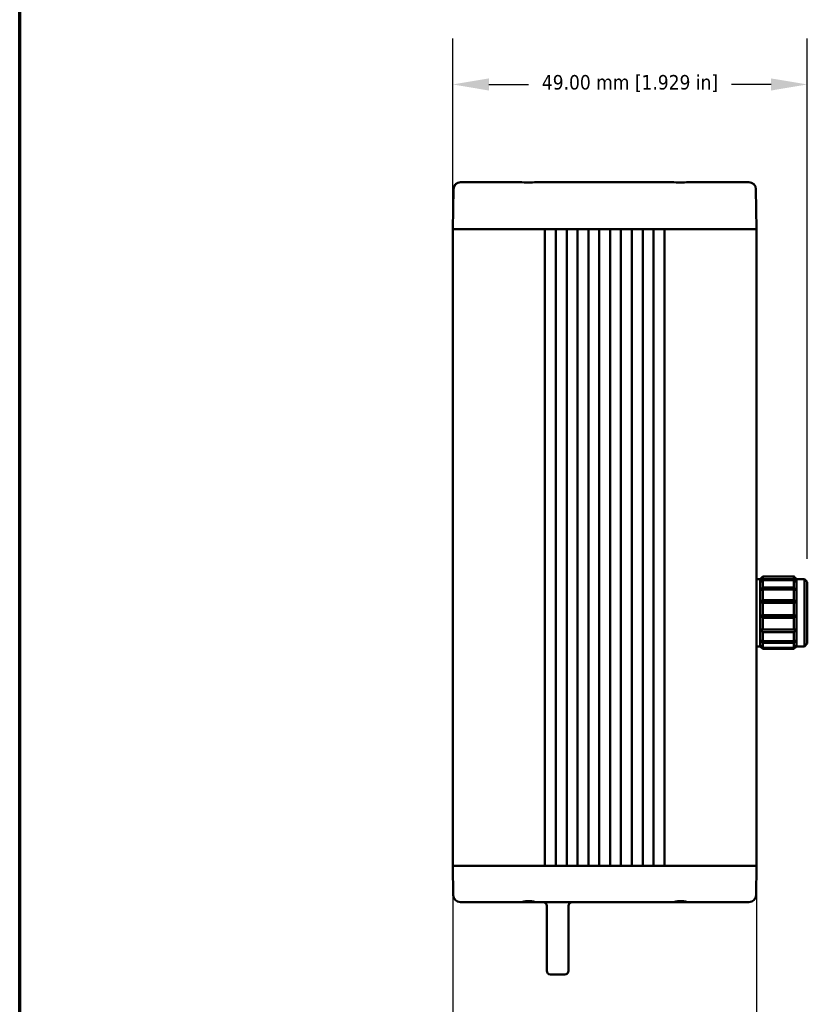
# Model space of a CAD drawing. Header units: millimetres. Extents: x 10 to 634, y 10 to 422.
# Tile 9 of 97: x 10 to 119, y 162 to 298. Entities that reach past the tile are written whole.
import ezdxf

# ---------------------------------------------------------------- set-up
doc = ezdxf.new("R2010")
doc.units = ezdxf.units.MM
doc.header["$LTSCALE"] = 2
for name, color, linetype, lineweight in [('Border (ANSI)', 7, 'Continuous', 70), ('Dimension (ANSI)', 7, 'Continuous', 25), ('Visible (ANSI)', 7, 'Continuous', 50)]:
    doc.layers.add(name, color=color, linetype=linetype, lineweight=lineweight)
doc.styles.add('My Text', font='tahoma.ttf')
doc.dimstyles.new('My Dimension - mm [in] (ANSI)', dxfattribs={"dimscale": 2, "dimtxt": 1, "dimasz": 2.5, "dimexe": 3.175, "dimexo": 1.6002, "dimgap": 0.8, "dimtad": 0, "dimtoh": 1, "dimrnd": 1e-08, "dimzin": 4, "dimdsep": 46, "dimtxsty": 'My Text', "dimcen": 0.09, "dimdle": 10, "dimclrd": 1, "dimclre": 1, "dimclrt": 1, "dimadec": 1, "dimazin": 1, "dimtfac": 3.048, "dimtofl": 0, "dimtmove": 0, "dimatfit": 3, "dimfxl": 1, "dimtolj": 1, "dimtzin": 4, "dimlwd": -1, "dimlwe": -1, "dimarcsym": 0})

# ---------------------------------------------------------------- blocks, each defined once
blk = doc.blocks.new('Borders Chauvet_A')
at = {"layer": 'Border (ANSI)'}
blk.add_line((5, 5), (5, 210.9), dxfattribs=at)
blk = doc.blocks.new('*D8')
at = {"layer": 'Defpoints', "color": 0, "transparency": 16777216}
for p in [(69.83, 180.65), (111.83, 180.65), (111.83, 155.34)]:
    blk.add_point(p, dxfattribs=at)
at = {"layer": 'Dimension (ANSI)', "color": 1, "transparency": 16777216}
for p, q in [((69.83, 177.44), (69.83, 148.99)), ((111.83, 177.44), (111.83, 148.99)), ((74.83, 155.34), (76.8, 155.34)), ((106.83, 155.34), (104.87, 155.34))]:
    blk.add_line(p, q, dxfattribs=at)
for points in [[(74.83, 156.17), (74.83, 154.5), (69.83, 155.34)], [(106.83, 156.17), (106.83, 154.5), (111.83, 155.34)]]:
    blk.add_solid(points, dxfattribs=at)
at = {"layer": 'Dimension (ANSI)', "color": 1, "transparency": 16777216, "insert": (90.83, 156.64), "char_height": 2, "attachment_point": 2, "style": 'My Text'}
blk.add_mtext('\\A1;42.00 mm [1.654 in]', dxfattribs=at)
blk = doc.blocks.new('*D9')
at = {"layer": 'Defpoints', "color": 0, "transparency": 16777216}
for p in [(69.83, 288.65), (69.83, 268.65), (118.83, 219.89)]:
    blk.add_point(p, dxfattribs=at)
at = {"layer": 'Dimension (ANSI)', "color": 1, "transparency": 16777216}
for p, q in [((69.83, 271.85), (69.83, 295)), ((118.83, 223.09), (118.83, 295)), ((74.83, 288.65), (80.3, 288.65)), ((113.83, 288.65), (108.37, 288.65))]:
    blk.add_line(p, q, dxfattribs=at)
for points in [[(74.83, 289.48), (74.83, 287.81), (69.83, 288.65)], [(113.83, 289.48), (113.83, 287.81), (118.83, 288.65)]]:
    blk.add_solid(points, dxfattribs=at)
at = {"layer": 'Dimension (ANSI)', "color": 1, "transparency": 16777216, "insert": (94.33, 289.95), "char_height": 2, "attachment_point": 2, "style": 'My Text'}
blk.add_mtext('\\A1;49.00 mm [1.929 in]', dxfattribs=at)

msp = doc.modelspace()

# ---------------------------------------------------------------- linework, layer by layer
at = {"layer": 'Visible (ANSI)'}
for p, q in [((71.083, 275.145), (70.931, 275.145)), ((71.083, 275.145), (74.698, 275.145)), ((75.887, 275.145), (74.698, 275.145)), ((75.887, 275.145), (79.069, 275.145)), ((81.601, 275.145), (100.069, 275.145)), ((102.601, 275.145), (105.783, 275.145)), ((106.972, 275.145), (105.783, 275.145)), ((106.972, 275.145), (110.587, 275.145)), ((110.739, 275.145), (110.587, 275.145)), ((69.931, 274.163), (69.835, 268.645)), ((111.602, 274.649), (111.604, 274.646)), ((111.835, 268.645), (111.739, 274.163)), ((70.398, 268.645), (69.835, 268.645)), ((69.835, 268.645), (69.835, 180.645)), ((70.398, 268.645), (69.835, 268.645)), ((70.398, 268.645), (74.013, 268.645)), ((74.013, 268.645), (70.398, 268.645)), ((75.887, 268.645), (74.013, 268.645)), ((75.887, 268.645), (74.013, 268.645)), ((75.887, 268.645), (82.085, 268.645)), ((105.783, 268.645), (75.887, 268.645)), ((82.585, 180.645), (82.585, 268.645)), ((84.085, 180.645), (84.085, 268.645)), ((85.085, 268.645), (84.585, 268.645)), ((85.585, 180.645), (85.585, 268.645)), ((87.085, 180.645), (87.085, 268.645)), ((88.085, 268.645), (87.585, 268.645)), ((88.585, 180.645), (88.585, 268.645)), ((90.085, 268.645), (90.085, 180.645)), ((90.585, 268.645), (91.085, 268.645)), ((91.585, 268.645), (91.585, 180.645)), ((93.085, 268.645), (93.085, 180.645)), ((93.585, 268.645), (94.085, 268.645)), ((94.585, 268.645), (94.585, 180.645)), ((96.085, 268.645), (96.085, 180.645)), ((96.585, 268.645), (97.085, 268.645)), ((97.585, 268.645), (97.585, 180.645)), ((99.085, 268.645), (99.085, 180.645)), ((99.585, 268.645), (105.783, 268.645)), ((107.657, 268.645), (105.783, 268.645)), ((107.657, 268.645), (105.783, 268.645)), ((107.657, 268.645), (111.272, 268.645)), ((111.272, 268.645), (107.657, 268.645)), ((111.835, 268.645), (111.272, 268.645)), ((111.272, 268.645), (111.835, 268.645)), ((111.835, 268.645), (111.835, 180.645)), ((112.685, 220.29), (112.685, 220.641)), ((116.985, 220.641), (112.685, 220.641)), ((116.985, 220.641), (116.985, 220.29)), ((112.335, 220.295), (111.835, 220.295)), ((112.335, 219.893), (112.335, 220.295)), ((112.335, 218.757), (112.335, 219.893)), ((116.985, 220.29), (112.685, 220.29)), ((112.685, 219.137), (112.685, 220.128)), ((116.985, 220.128), (112.685, 220.128)), ((116.985, 219.137), (112.685, 219.137)), ((116.985, 220.128), (116.985, 219.137)), ((117.335, 219.893), (117.335, 220.295)), ((118.435, 220.295), (117.335, 220.295)), ((117.335, 218.757), (117.335, 219.893)), ((118.435, 210.995), (118.435, 220.295)), ((118.728, 220.002), (118.435, 220.295)), ((118.728, 220.002), (118.729, 219.994)), ((118.835, 219.888), (118.729, 219.994)), ((118.835, 211.395), (118.835, 219.888)), ((112.335, 217.082), (112.335, 218.757)), ((112.685, 217.379), (112.685, 218.84)), ((116.985, 218.84), (112.685, 218.84)), ((116.985, 218.84), (116.985, 217.379)), ((117.335, 217.082), (117.335, 218.757)), ((112.335, 215.159), (112.335, 217.082)), ((117.335, 217.082), (112.335, 217.082)), ((116.985, 217.379), (112.685, 217.379)), ((112.685, 215.322), (112.685, 216.999)), ((116.985, 216.999), (112.685, 216.999)), ((116.985, 216.999), (116.985, 215.322)), ((117.335, 215.159), (117.335, 217.082)), ((112.335, 213.32), (112.335, 215.159)), ((117.335, 215.159), (112.335, 215.159)), ((116.985, 215.322), (112.685, 215.322)), ((117.335, 213.32), (117.335, 215.159)), ((112.685, 213.32), (112.685, 214.924)), ((116.985, 214.924), (112.685, 214.924)), ((116.985, 214.924), (116.985, 213.32)), ((112.335, 211.883), (112.335, 213.32)), ((112.685, 213.32), (112.335, 213.32)), ((116.985, 213.32), (112.685, 213.32)), ((112.685, 211.721), (112.685, 212.974)), ((116.985, 212.974), (112.685, 212.974)), ((117.335, 213.32), (116.985, 213.32)), ((116.985, 212.974), (116.985, 211.721)), ((117.335, 211.883), (117.335, 213.32)), ((112.335, 210.995), (111.835, 210.995)), ((112.335, 211.097), (112.335, 211.883)), ((112.335, 210.995), (112.335, 211.097)), ((112.335, 210.995), (112.685, 210.645)), ((116.985, 211.721), (112.685, 211.721)), ((112.685, 210.8), (112.685, 211.486)), ((116.985, 211.486), (112.685, 211.486)), ((116.985, 211.486), (116.985, 210.8)), ((117.335, 210.995), (116.985, 210.645)), ((117.335, 211.097), (117.335, 211.883)), ((117.335, 210.995), (117.335, 211.097)), ((118.435, 210.995), (117.335, 210.995)), ((118.835, 211.395), (118.435, 210.995)), ((116.985, 210.8), (112.685, 210.8)), ((112.685, 210.645), (112.685, 210.717)), ((116.985, 210.717), (112.685, 210.717)), ((116.985, 210.645), (112.685, 210.645)), ((116.985, 210.717), (116.985, 210.645)), ((69.835, 180.645), (70.398, 180.645)), ((69.835, 180.645), (70.398, 180.645)), ((69.905, 176.628), (69.835, 180.645)), ((70.398, 180.645), (74.013, 180.645)), ((70.398, 180.645), (74.013, 180.645)), ((74.013, 180.645), (75.887, 180.645)), ((74.013, 180.645), (75.887, 180.645)), ((75.887, 180.645), (82.085, 180.645)), ((75.887, 180.645), (105.783, 180.645)), ((85.085, 180.645), (84.585, 180.645)), ((88.085, 180.645), (87.585, 180.645)), ((90.585, 180.645), (91.085, 180.645)), ((93.585, 180.645), (94.085, 180.645)), ((96.585, 180.645), (97.085, 180.645)), ((99.585, 180.645), (105.783, 180.645)), ((105.783, 180.645), (107.657, 180.645)), ((105.783, 180.645), (107.657, 180.645)), ((107.657, 180.645), (111.272, 180.645)), ((107.657, 180.645), (111.272, 180.645)), ((111.272, 180.645), (111.835, 180.645)), ((111.272, 180.645), (111.835, 180.645)), ((111.765, 176.628), (111.835, 180.645)), ((71.066, 175.645), (70.905, 175.645)), ((71.066, 175.645), (74.682, 175.645)), ((75.887, 175.645), (74.682, 175.645)), ((75.887, 175.645), (79.233, 175.645)), ((81.437, 175.645), (79.233, 175.645)), ((79.233, 175.645), (81.437, 175.645)), ((81.437, 175.645), (100.233, 175.645)), ((102.437, 175.645), (100.233, 175.645)), ((100.233, 175.645), (102.437, 175.645)), ((102.437, 175.645), (105.783, 175.645)), ((106.988, 175.645), (105.783, 175.645)), ((106.988, 175.645), (110.604, 175.645)), ((110.765, 175.645), (110.604, 175.645)), ((82.835, 175.145), (82.835, 168.645)), ((85.835, 168.645), (85.835, 175.145)), ((82.835, 166.145), (82.835, 168.645)), ((85.835, 168.645), (85.835, 166.145)), ((85.335, 165.645), (83.335, 165.645))]:
    msp.add_line(p, q, dxfattribs=at)
for centre, radius, start, end in [((70.931, 274.145), 1, 90, 179), ((110.739, 274.145), 1, 1, 90), ((70.905, 176.645), 1, 181, 270), ((82.335, 175.145), 0.5, 0, 90), ((86.335, 175.145), 0.5, 90, 180), ((110.765, 176.645), 1, 270, 359), ((83.335, 166.145), 0.5, 180, 270), ((85.335, 166.145), 0.5, 270, 0)]:
    msp.add_arc(centre, radius, start, end, dxfattribs=at)
for points, knots in [([(79.069, 275.145), (79.477, 275.145), (79.905, 275.097), (80.695, 275.096), (81.057, 275.129), (81.471, 275.144), (81.536, 275.145), (81.601, 275.145)], [0, 0, 0, 0, 0.12836038, 0.12836038, 0.2368416, 0.2368416, 0.25728268, 0.25728268, 0.25728268, 0.25728268]), ([(100.069, 275.145), (100.477, 275.145), (100.905, 275.097), (101.695, 275.096), (102.057, 275.129), (102.471, 275.144), (102.536, 275.145), (102.601, 275.145)], [0, 0, 0, 0, 0.12836038, 0.12836038, 0.2368416, 0.2368416, 0.25728268, 0.25728268, 0.25728268, 0.25728268]), ([(81.437, 175.645), (81.436, 175.645), (81.435, 175.645), (81.376, 175.645), (81.315, 175.652), (81.167, 175.676), (81.08, 175.695), (80.901, 175.73), (80.813, 175.746), (80.67, 175.765), (80.618, 175.771), (80.521, 175.78), (80.475, 175.782), (80.398, 175.785), (80.367, 175.786), (80.303, 175.786), (80.272, 175.785), (80.194, 175.782), (80.149, 175.78), (80.052, 175.771), (79.999, 175.765), (79.857, 175.746), (79.769, 175.73), (79.59, 175.695), (79.503, 175.676), (79.355, 175.652), (79.294, 175.645), (79.235, 175.645), (79.234, 175.645), (79.233, 175.645)], [-0.2531524, -0.2531524, -0.2531524, -0.2531524, -0.25253557, -0.25253557, -0.22616962, -0.22616962, -0.19396833, -0.19396833, -0.16540579, -0.16540579, -0.14940264, -0.14940264, -0.13575551, -0.13575551, -0.12626778, -0.12626778, -0.11678006, -0.11678006, -0.10313293, -0.10313293, -0.08712978, -0.08712978, -0.05856724, -0.05856724, -0.02636595, -0.02636595, 0, 0, 0.00061683, 0.00061683, 0.00061683, 0.00061683]), ([(100.233, 175.645), (100.234, 175.645), (100.235, 175.645), (100.294, 175.645), (100.355, 175.652), (100.503, 175.676), (100.59, 175.695), (100.769, 175.73), (100.857, 175.746), (100.999, 175.765), (101.052, 175.771), (101.149, 175.78), (101.194, 175.782), (101.272, 175.785), (101.303, 175.786), (101.367, 175.786), (101.398, 175.785), (101.475, 175.782), (101.521, 175.78), (101.618, 175.771), (101.67, 175.765), (101.813, 175.746), (101.901, 175.73), (102.08, 175.695), (102.167, 175.676), (102.315, 175.652), (102.376, 175.645), (102.435, 175.645), (102.436, 175.645), (102.437, 175.645)], [-0.00061683, -0.00061683, -0.00061683, -0.00061683, 0, 0, 0.02636595, 0.02636595, 0.05856724, 0.05856724, 0.08712978, 0.08712978, 0.10313293, 0.10313293, 0.11678006, 0.11678006, 0.12626779, 0.12626779, 0.13575551, 0.13575551, 0.14940264, 0.14940264, 0.16540579, 0.16540579, 0.19396833, 0.19396833, 0.22616962, 0.22616962, 0.25253557, 0.25253557, 0.2531524, 0.2531524, 0.2531524, 0.2531524])]:
    msp.add_open_spline(points, degree=3, knots=knots, dxfattribs=at)
for points in [[(112.335, 220.295), (112.372, 220.332), (112.448, 220.408), (112.564, 220.523), (112.644, 220.601), (112.685, 220.641)], [(116.985, 220.641), (117.025, 220.601), (117.105, 220.523), (117.222, 220.408), (117.298, 220.332), (117.335, 220.295)], [(112.685, 220.29), (112.644, 220.245), (112.564, 220.155), (112.448, 220.022), (112.372, 219.936), (112.335, 219.893)], [(112.335, 219.893), (112.372, 219.918), (112.448, 219.969), (112.564, 220.048), (112.644, 220.101), (112.685, 220.128)], [(112.685, 219.137), (112.644, 219.093), (112.564, 219.007), (112.448, 218.88), (112.372, 218.797), (112.335, 218.757)], [(117.335, 219.893), (117.298, 219.936), (117.222, 220.022), (117.105, 220.155), (117.025, 220.245), (116.985, 220.29)], [(116.985, 220.128), (117.025, 220.101), (117.105, 220.048), (117.222, 219.97), (117.298, 219.918), (117.335, 219.893)], [(117.335, 218.757), (117.298, 218.797), (117.222, 218.88), (117.105, 219.007), (117.025, 219.093), (116.985, 219.137)], [(112.335, 218.757), (112.372, 218.766), (112.448, 218.784), (112.564, 218.811), (112.644, 218.83), (112.685, 218.84)], [(116.985, 218.84), (117.025, 218.83), (117.105, 218.811), (117.222, 218.784), (117.298, 218.766), (117.335, 218.757)], [(112.685, 217.379), (112.644, 217.345), (112.564, 217.278), (112.448, 217.179), (112.372, 217.114), (112.335, 217.082)], [(112.335, 217.082), (112.372, 217.073), (112.448, 217.055), (112.564, 217.027), (112.644, 217.008), (112.685, 216.999)], [(117.335, 217.082), (117.298, 217.114), (117.222, 217.179), (117.105, 217.278), (117.025, 217.345), (116.985, 217.379)], [(116.985, 216.999), (117.025, 217.008), (117.105, 217.027), (117.222, 217.055), (117.298, 217.073), (117.335, 217.082)], [(112.685, 215.322), (112.644, 215.303), (112.564, 215.266), (112.448, 215.212), (112.372, 215.177), (112.335, 215.159)], [(112.335, 215.159), (112.372, 215.134), (112.448, 215.083), (112.564, 215.004), (112.644, 214.951), (112.685, 214.924)], [(117.335, 215.159), (117.298, 215.177), (117.222, 215.212), (117.105, 215.266), (117.025, 215.303), (116.985, 215.322)], [(116.985, 214.924), (117.025, 214.951), (117.105, 215.004), (117.222, 215.083), (117.298, 215.134), (117.335, 215.159)], [(112.335, 213.32), (112.372, 213.283), (112.448, 213.208), (112.564, 213.092), (112.644, 213.014), (112.685, 212.974)], [(116.985, 212.974), (117.025, 213.014), (117.105, 213.092), (117.222, 213.208), (117.298, 213.283), (117.335, 213.32)], [(112.335, 211.883), (112.372, 211.84), (112.448, 211.754), (112.564, 211.622), (112.644, 211.531), (112.685, 211.486)], [(112.685, 211.721), (112.644, 211.739), (112.564, 211.776), (112.448, 211.83), (112.372, 211.866), (112.335, 211.883)], [(112.335, 211.097), (112.372, 211.056), (112.448, 210.973), (112.564, 210.846), (112.644, 210.76), (112.685, 210.717)], [(112.685, 210.8), (112.644, 210.834), (112.564, 210.901), (112.448, 211), (112.372, 211.065), (112.335, 211.097)], [(116.985, 211.486), (117.025, 211.531), (117.105, 211.621), (117.222, 211.754), (117.298, 211.84), (117.335, 211.883)], [(117.335, 211.883), (117.298, 211.866), (117.222, 211.83), (117.105, 211.776), (117.025, 211.739), (116.985, 211.721)], [(116.985, 210.717), (117.025, 210.76), (117.105, 210.846), (117.222, 210.973), (117.298, 211.056), (117.335, 211.097)], [(117.335, 211.097), (117.298, 211.065), (117.222, 211), (117.105, 210.901), (117.025, 210.834), (116.985, 210.8)]]:
    msp.add_open_spline(points, degree=3, dxfattribs=at)

# ---------------------------------------------------------------- block references
at = {"xscale": 2, "yscale": 2, "zscale": 2}
msp.add_blockref('Borders Chauvet_A', (0, 0), dxfattribs=at)

# ---------------------------------------------------------------- dimensions: what is measured, and where the dimension line sits
at = {"layer": 'Dimension (ANSI)', "color": 1, "true_color": 0xff0000}
for base, p1, p2, text, picture, middle in [((69.835, 288.645), (118.835, 219.888), (69.835, 268.645), '<> mm [1.929 in]', '*D9', (94.335, 288.645)), ((111.835, 155.336), (69.835, 180.645), (111.835, 180.645), '<> mm [1.654 in]', '*D8', (90.835, 155.336))]:
    dim = msp.add_linear_dim(base=base, p1=p1, p2=p2, angle=180, text=text, dimstyle='My Dimension - mm [in] (ANSI)', override={"dimgap": 0.8, "dimtoh": 0, "dimdec": 2, "dimpost": '', "dimtol": 0, "dimlim": 0, "dimtp": 0, "dimtm": 0, "dimtdec": 2, "dimatfit": 1}, dxfattribs=at)
    dim.commit()
    dim.dimension.update_dxf_attribs({"geometry": picture, "text_midpoint": middle, "dimtype": 160})

doc.saveas('drawing.dxf')
